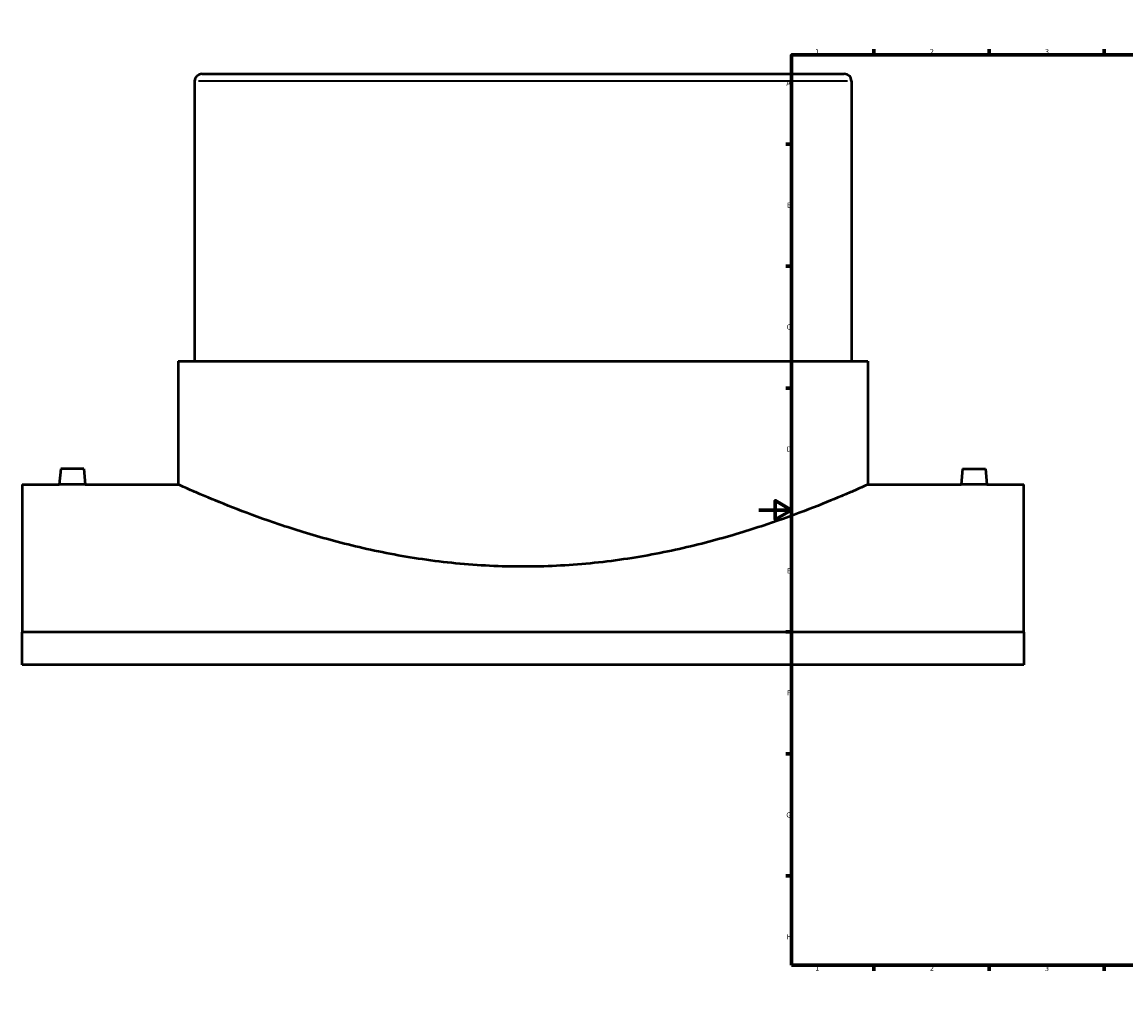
# Model space of a CAD drawing. Header units: millimetres. Extents: x -449 to 1833, y -500 to 2531.
# Tile 1 of 8: x -449 to 224, y 0 to 594. Entities that reach past the tile are written whole.
import ezdxf

# ---------------------------------------------------------------- set-up
doc = ezdxf.new("R2010")
doc.units = ezdxf.units.MM
for name, color, linetype, lineweight in [('Border (ANSI)', 7, 'Continuous', 70), ('Visible (ANSI)', 7, 'Continuous', 50), ('Visible Narrow (ANSI)', 7, 'Continuous', 35)]:
    doc.layers.add(name, color=color, linetype=linetype, lineweight=lineweight)
doc.styles.add('Note Text (ANSI)', font='tahoma.ttf')

# ---------------------------------------------------------------- blocks, each defined once
blk = doc.blocks.new('Borders Default Border')
at = {"layer": 'Border (ANSI)'}
for p, q in [((70.08, 574), (70.08, 577.45)), ((140.17, 574), (140.17, 577.45)), ((210.25, 574), (210.25, 577.45)), ((280.33, 574), (280.33, 577.45)), ((350.42, 574), (350.42, 577.45)), ((490.58, 574), (490.58, 577.45)), ((560.67, 574), (560.67, 577.45)), ((630.75, 574), (630.75, 577.45)), ((700.83, 574), (700.83, 577.45)), ((770.92, 574), (770.92, 577.45)), ((20, 519.75), (16.55, 519.75)), ((821, 519.75), (824.45, 519.75)), ((20, 445.5), (16.55, 445.5)), ((821, 445.5), (824.45, 445.5)), ((20, 371.25), (16.55, 371.25)), ((821, 371.25), (824.45, 371.25)), ((20, 222.75), (16.55, 222.75)), ((821, 222.75), (824.45, 222.75)), ((20, 148.5), (16.55, 148.5)), ((821, 148.5), (824.45, 148.5)), ((20, 74.25), (16.55, 74.25)), ((821, 74.25), (824.45, 74.25)), ((70.08, 20), (70.08, 16.55)), ((140.17, 20), (140.17, 16.55)), ((210.25, 20), (210.25, 16.55)), ((280.33, 20), (280.33, 16.55)), ((350.42, 20), (350.42, 16.55)), ((490.58, 20), (490.58, 16.55)), ((560.67, 20), (560.67, 16.55)), ((630.75, 20), (630.75, 16.55)), ((700.83, 20), (700.83, 16.55)), ((770.92, 20), (770.92, 16.55))]:
    blk.add_line(p, q, dxfattribs=at)
at = {"layer": 'Border (ANSI)', "flags": 128}
for points in [[(420.5, 594), (420.5, 574), (414.73, 584), (426.27, 584), (420.5, 574)], [(20, 20), (20, 574), (821, 574), (821, 20), (20, 20)], [(0, 297), (20, 297), (10, 302.77), (10, 291.23), (20, 297)], [(841, 297), (821, 297), (831, 302.77), (831, 291.23), (821, 297)], [(420.5, 0), (420.5, 20), (414.73, 10), (426.27, 10), (420.5, 20)]]:
    blk.add_lwpolyline(points, dxfattribs=at)
at = {"layer": 'Border (ANSI)', "attachment_point": 7, "style": 'Note Text (ANSI)'}
for s, insert, char_height in [('1', (34.35, 574.4), 3.05), ('2', (104.2, 574.4), 3.05), ('3', (174.26, 574.34), 3.05), ('4', (244.23, 574.4), 3.05), ('5', (314.48, 574.34), 3.05), ('6', (384.49, 574.34), 3.05), ('7', (454.6, 574.4), 3.05), ('8', (524.63, 574.33), 3.05), ('9', (594.7, 574.34), 3.05), ('10', (663.96, 574.34), 3.048), ('11', (734.04, 574.4), 3.048), ('12', (804.13, 574.4), 3.048), ('A', (16.78, 555.35), 3.05), ('A', (821.63, 555.35), 3.05), ('B', (17.15, 481.1), 3.05), ('B', (821.99, 481.1), 3.05), ('C', (16.95, 406.8), 3.05), ('C', (821.8, 406.8), 3.05), ('D', (16.96, 332.6), 3.05), ('D', (821.81, 332.6), 3.05), ('E', (17.21, 258.35), 3.05), ('E', (822.05, 258.35), 3.05), ('F', (17.29, 184.1), 3.05), ('F', (822.14, 184.1), 3.05), ('G', (16.81, 109.79), 3.05), ('G', (821.66, 109.79), 3.05), ('H', (16.97, 35.6), 3.05), ('H', (821.81, 35.6), 3.05), ('1', (34.35, 16.55), 3.05), ('2', (104.2, 16.55), 3.05), ('3', (174.26, 16.49), 3.05), ('4', (244.23, 16.55), 3.05), ('5', (314.48, 16.49), 3.05), ('6', (384.49, 16.49), 3.05), ('7', (454.6, 16.55), 3.05), ('8', (524.63, 16.48), 3.05), ('9', (594.7, 16.49), 3.05), ('10', (663.96, 16.49), 3.048), ('11', (734.04, 16.55), 3.048), ('12', (804.13, 16.55), 3.048)]:
    blk.add_mtext(s, dxfattribs=dict(at, insert=insert, char_height=char_height))

msp = doc.modelspace()

# ---------------------------------------------------------------- linework, layer by layer
at = {"layer": 'Visible (ANSI)'}
for p, q in [((-343.541, 558.013), (-343.541, 387.513)), ((-339.041, 562.513), (51.959, 562.513)), ((56.459, 558.013), (56.459, 387.513)), ((-353.541, 387.513), (66.459, 387.513)), ((-353.541, 387.513), (-353.541, 312.513)), ((66.459, 387.513), (66.459, 312.513)), ((-425.041, 322.113), (-425.881, 312.513)), ((-411.041, 322.113), (-425.041, 322.113)), ((-411.041, 322.113), (-410.202, 312.513)), ((123.959, 322.113), (123.119, 312.513)), ((123.959, 322.113), (137.959, 322.113)), ((137.959, 322.113), (138.798, 312.513)), ((-448.541, 312.513), (-448.541, 222.719)), ((-448.541, 312.513), (-425.881, 312.513)), ((-410.202, 312.513), (-353.541, 312.513)), ((66.459, 312.513), (123.119, 312.513)), ((138.798, 312.513), (161.459, 312.513)), ((161.459, 222.719), (161.459, 312.513)), ((161.459, 222.719), (-448.541, 222.719)), ((-448.541, 202.708), (-448.541, 222.719)), ((161.459, 222.719), (161.459, 202.708)), ((161.459, 202.708), (-448.541, 202.708))]:
    msp.add_line(p, q, dxfattribs=at)
for centre, start, end in [((-339.041, 558.013), 90, 180), ((51.959, 558.013), 0, 90)]:
    msp.add_arc(centre, 4.5, start, end, dxfattribs=at)
for points, knots in [([(-410.202, 312.513), (-410.202, 312.513), (-410.398, 312.509), (-411.198, 312.497), (-411.801, 312.488), (-413.193, 312.471), (-414.074, 312.462), (-416.006, 312.45), (-417.057, 312.447), (-418.041, 312.447), (-419.026, 312.447), (-420.077, 312.45), (-422.009, 312.462), (-422.89, 312.471), (-424.282, 312.488), (-424.885, 312.497), (-425.685, 312.509), (-425.881, 312.513), (-425.881, 312.513)], [3.5451972, 3.5451972, 3.5451972, 3.5451972, 3.8406055, 3.8406055, 4.1360138, 4.1360138, 4.4314717, 4.4314717, 4.7269296, 4.7269296, 4.7269296, 5.0223875, 5.0223875, 5.3178454, 5.3178454, 5.6132537, 5.6132537, 5.908662, 5.908662, 5.908662, 5.908662]), ([(66.459, 312.513), (66.459, 312.513), (66.137, 312.368), (64.811, 311.772), (63.806, 311.322), (61.101, 310.121), (59.401, 309.372), (55.324, 307.599), (52.947, 306.575), (44.864, 303.162), (38.185, 300.418), (22.833, 294.493), (14.159, 291.316), (-4.273, 285.12), (-14.694, 281.872), (-37.431, 275.693), (-49.747, 272.767), (-69.094, 269.074), (-75.693, 267.957), (-89.082, 266.01), (-95.871, 265.18), (-109.518, 263.846), (-116.377, 263.343), (-130.037, 262.676), (-136.837, 262.513), (-150.246, 262.513), (-157.046, 262.676), (-170.705, 263.343), (-177.565, 263.846), (-191.212, 265.18), (-198.001, 266.01), (-211.39, 267.957), (-217.989, 269.074), (-237.336, 272.767), (-249.652, 275.693), (-272.389, 281.872), (-282.81, 285.12), (-301.242, 291.316), (-309.916, 294.493), (-325.268, 300.418), (-331.947, 303.162), (-340.03, 306.575), (-342.407, 307.599), (-346.484, 309.372), (-348.184, 310.121), (-350.889, 311.322), (-351.894, 311.772), (-353.22, 312.368), (-353.541, 312.513), (-353.541, 312.513)], [32.1528215, 32.1528215, 32.1528215, 32.1528215, 34.1606563, 34.1606563, 36.1684911, 36.1684911, 38.1763259, 38.1763259, 40.1841607, 40.1841607, 44.1998302, 44.1998302, 48.2154998, 48.2154998, 52.2380356, 52.2380356, 56.2605714, 56.2605714, 58.2718394, 58.2718394, 60.2831073, 60.2831073, 62.2943752, 62.2943752, 64.3056431, 64.3056431, 66.316911, 66.316911, 68.3281789, 68.3281789, 70.3394468, 70.3394468, 72.3507147, 72.3507147, 76.3732505, 76.3732505, 80.3957864, 80.3957864, 84.4114559, 84.4114559, 88.4271255, 88.4271255, 90.4349603, 90.4349603, 92.4427951, 92.4427951, 94.4506298, 94.4506298, 96.4584646, 96.4584646, 96.4584646, 96.4584646]), ([(138.798, 312.513), (138.798, 312.513), (138.602, 312.509), (137.802, 312.497), (137.199, 312.488), (135.807, 312.471), (134.926, 312.462), (132.994, 312.45), (131.943, 312.447), (129.974, 312.447), (128.923, 312.45), (126.991, 312.462), (126.11, 312.471), (124.718, 312.488), (124.115, 312.497), (123.315, 312.509), (123.119, 312.513), (123.119, 312.513)], [1.1817324, 1.1817324, 1.1817324, 1.1817324, 1.4771407, 1.4771407, 1.772549, 1.772549, 2.0680069, 2.0680069, 2.3634648, 2.3634648, 2.6589227, 2.6589227, 2.9543806, 2.9543806, 3.2497889, 3.2497889, 3.5451972, 3.5451972, 3.5451972, 3.5451972])]:
    msp.add_open_spline(points, degree=3, knots=knots, dxfattribs=at)
at = {"layer": 'Visible Narrow (ANSI)'}
msp.add_line((53.996, 558.013), (-341.079, 558.013), dxfattribs=at)

# ---------------------------------------------------------------- block references
msp.add_blockref('Borders Default Border', (0, 0))

doc.saveas('drawing.dxf')
